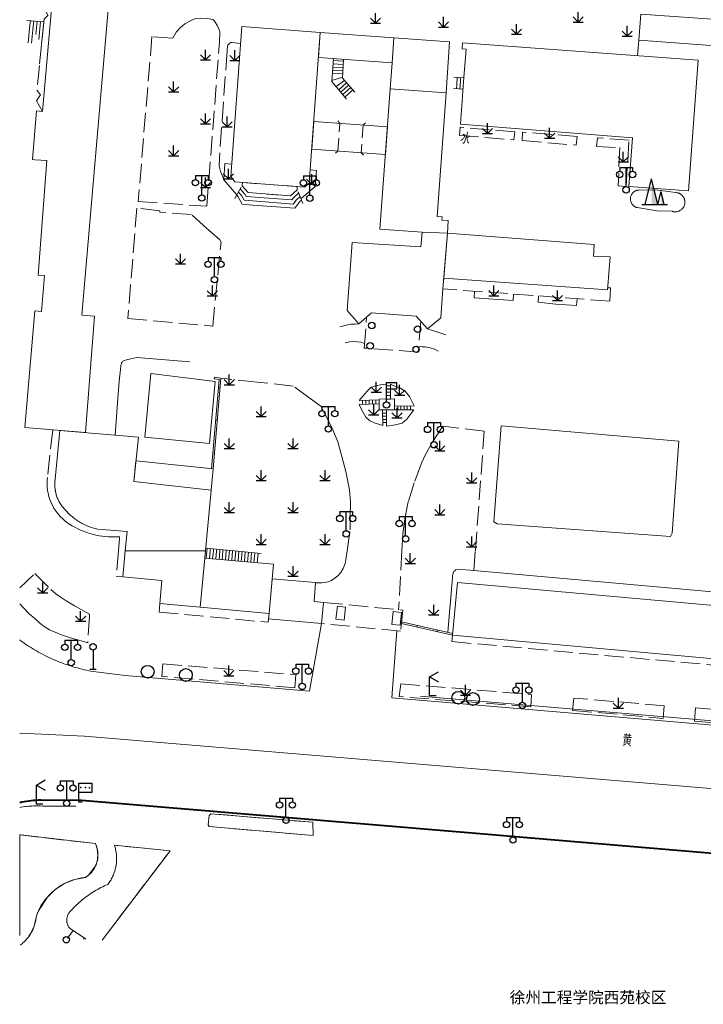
# Model space of a CAD drawing. Extents: x 39508475 to 39522402, y 3783947 to 3795549.
# Tile 93 of 256: x 39513750 to 39513857, y 3794179 to 3794333. Entities that reach past the tile are written whole.
import ezdxf
from ezdxf.enums import TextEntityAlignment as Align

# ---------------------------------------------------------------- set-up
doc = ezdxf.new("R2010")
doc.units = 0
doc.header["$PDSIZE"] = 0.2
doc.linetypes.add('X0', pattern=[4, 3, -1])
doc.linetypes.add('X5', pattern=[3, 2, -1])
doc.layers.get('0').update_dxf_attribs({"linetype": 'CONTINUOUS'})
for name, color, linetype in [('DLSS', 4, 'CONTINUOUS'), ('JCDL_DMX_F', 30, 'CONTINUOUS'), ('JCDL_JMDD', 1, 'CONTINUOUS'), ('JCDL_JMDD_F', 231, 'CONTINUOUS'), ('JCDL_JMDX_F', 231, 'CONTINUOUS'), ('JCDL_JT_ZJ', 100, 'CONTINUOUS'), ('JCDL_JTD_F', 100, 'CONTINUOUS'), ('JCDL_ZBM', 3, 'CONTINUOUS'), ('JMD', 6, 'CONTINUOUS'), ('ZBTZ', 3, 'CONTINUOUS')]:
    doc.layers.add(name, color=color, linetype=linetype)
for name, color, linetype, lineweight in [('JCDL_JMDX', 1, 'CONTINUOUS', 0), ('JCDL_ZBX', 3, 'CONTINUOUS', 0), ('JCDL_ZBX_F', 7, 'CONTINUOUS', 0), ('TEXT1_ZJ', 7, 'CONTINUOUS', 0), ('TEXTL_ZJ', 7, 'CONTINUOUS', 0)]:
    doc.layers.add(name, color=color, linetype=linetype, lineweight=lineweight)
doc.styles.add('HT', font='simhei.ttf')
doc.styles.add('HZ', font='rs', dxfattribs={"width": 0.8, "bigfont": 'hztxt'})
doc.linetypes.add('X35', pattern='A,2,[150,AAA.SHX,S=1,R=0,X=0,Y=1],2,[177,AAA.SHX,S=1,R=0,X=0,Y=0.8],1e-09', length=4)
doc.linetypes.add('X49', pattern='A,0,[5,symbolt.shx,S=1,R=0,X=0,Y=0],-10', length=10)
doc.linetypes.add('X7', pattern='A,6,-1.333,[149,symbolx.shx,S=0.25,R=0,X=0,Y=0],-1.333,[149,symbolx.shx,S=0.25,R=0,X=0,Y=0],-1.333', length=9.999)

# ---------------------------------------------------------------- blocks, each defined once
blk = doc.blocks.new('4241000')
at = {"color": 0, "linetype": 'Continuous'}
for p, q in [((0, 3), (0, 0)), ((-0.5, 0), (0.5, 0))]:
    blk.add_line(p, q, dxfattribs=at)
blk.add_circle((0, 3.5), 0.5, dxfattribs=at)
blk = doc.blocks.new('4563000')
at = {"color": 0}
for p, q in [((0, 0), (0, 3)), ((1, 0), (0, 0))]:
    blk.add_line(p, q, dxfattribs=at)
at = {"color": 0, "linetype": 'Continuous', "flags": 128}
for points in [[(0, 3), (1.39, 3.8)], [(0, 3), (1.39, 2.2)]]:
    blk.add_lwpolyline(points, dxfattribs=at)
blk = doc.blocks.new('5820000')
at = {"color": 0, "linetype": 'Continuous'}
blk.add_circle((0, 0), 1, dxfattribs=at)
blk = doc.blocks.new('9530003')
at = {"color": 0}
for p, q in [((0, 0), (0, 1.6)), ((-0.8, 0), (0.8, 0))]:
    blk.add_line(p, q, dxfattribs=at)
at = {"color": 0, "linetype": 'Continuous'}
for points in [[(0, 0), (-0.8, 0.8)], [(0, 0), (0.8, 0.8)]]:
    blk.add_lwpolyline(points, dxfattribs=at)
blk = doc.blocks.new('2382100')
at = {"color": 0, "linetype": 'Continuous'}
blk.add_circle((0, 0), 0.5, dxfattribs=at)
blk = doc.blocks.new('3521000')
at = {"color": 0}
for p, q in [((-1, 3.5), (1, 3.5)), ((0, 0.5), (0, 3.5))]:
    blk.add_line(p, q, dxfattribs=at)
at = {"color": 0, "linetype": 'Continuous', "flags": 128}
for points in [[(-1, 3.5), (-1, 2.9)], [(1, 3.5), (1, 2.9)]]:
    blk.add_lwpolyline(points, dxfattribs=at)
at = {"color": 0}
for centre in [(-1, 2.4), (1, 2.4), (0, 0)]:
    blk.add_circle(centre, 0.5, dxfattribs=at)
blk = doc.blocks.new('3812000')
at = {"color": 0, "linetype": 'Continuous'}
for p, q in [((0, 3), (2, 3)), ((0, 0), (0, 3)), ((2, 3), (2, 1.5)), ((2, 1.5), (0, 1.5)), ((0.5, 0), (0, 0))]:
    blk.add_line(p, q, dxfattribs=at)
for p in [(0.31, 2.28), (1.01, 2.28), (1.67, 2.27)]:
    blk.add_point(p, dxfattribs=at)
blk = doc.blocks.new('3540000')
at = {"color": 0}
for p, q in [((-1.5, 0), (-0.5, 4)), ((0.5, 0), (-0.5, 4)), ((0.5, 0), (1, 2)), ((1.5, 0), (1, 2)), ((-2, 0), (2, 0))]:
    blk.add_line(p, q, dxfattribs=at)
for points in [[(-0.5, 4), (0.5, 0), (-0.5, 0)], [(1, 2), (1.5, 0), (1, 0)]]:
    blk.add_solid(points, dxfattribs=at)
blk = doc.blocks.new('3614000')
at = {"color": 0}
for p, q in [((0, 3.5), (1.6, 3.5)), ((0, 0.5), (0, 3.5)), ((1.6, 2.5), (1.6, 3.5)), ((1.6, 2.5), (0, 2.5))]:
    blk.add_line(p, q, dxfattribs=at)
blk.add_circle((0, 0), 0.5, dxfattribs=at)

msp = doc.modelspace()

# ---------------------------------------------------------------- linework, layer by layer
at = {"layer": 'DLSS', "linetype": 'Continuous', "lineweight": 20}
for points in [[(39513750, 3794236.07796), (39513750.18117, 3794235.94378), (39513750.47813, 3794235.72995), (39513750.77793, 3794235.52012), (39513750.87201, 3794235.456), (39513751.08051, 3794235.31434), (39513751.38584, 3794235.11264), (39513751.69384, 3794234.91505), (39513752.00446, 3794234.72161), (39513752.31766, 3794234.53236), (39513752.63336, 3794234.34733), (39513752.95152, 3794234.16655), (39513753.27208, 3794233.99005), (39513753.59497, 3794233.81788), (39513753.92015, 3794233.65005), (39513754.24755, 3794233.4866), (39513754.57712, 3794233.32756), (39513754.90878, 3794233.17296), (39513755.2425, 3794233.02282), (39513755.5782, 3794232.87717), (39513755.91582, 3794232.73604), (39513756.2553, 3794232.59945), (39513756.59659, 3794232.46743), (39513756.93962, 3794232.34001), (39513757.28433, 3794232.21719), (39513757.63065, 3794232.09902), (39513757.97853, 3794231.9855), (39513758.32791, 3794231.87666), (39513758.67871, 3794231.77252), (39513759.03087, 3794231.6731), (39513759.38434, 3794231.57841), (39513759.73905, 3794231.48847), (39513760.09493, 3794231.4033), (39513760.45193, 3794231.32291), (39513760.80997, 3794231.24732), (39513761.16899, 3794231.17654), (39513761.529, 3794231.11099), (39513766.50001, 3794230.482), (39513795.411, 3794228.024), (39513797.26799, 3794238.639)], [(39513809.06384, 3794237.49234), (39513808.273, 3794226.99699), (39513878.25901, 3794221.05499), (39513894.918, 3794219.71099), (39513944.32399, 3794215.57099), (39513949.16899, 3794225.479)]]:
    msp.add_lwpolyline(points, dxfattribs=at)
at = {"layer": 'DLSS', "linetype": 'X7', "lineweight": 0}
msp.add_lwpolyline([(39513750, 3794221.44962), (39513760.16672, 3794220.99689), (39514000, 3794200.95332)], dxfattribs=at)
at = {"layer": 'DLSS', "linetype": 'Continuous', "lineweight": 40}
msp.add_lwpolyline([(39513885.118, 3794191.414), (39513883.256, 3794200.52), (39513818.995, 3794205.951), (39513759.707, 3794210.95), (39513753.299, 3794210.997), (39513752.9252, 3794210.972), (39513752.5519, 3794210.9413), (39513752.179, 3794210.9053), (39513751.8066, 3794210.8641), (39513751.4349, 3794210.8177), (39513751.0639, 3794210.7661), (39513750.6936, 3794210.7093), (39513750.3241, 3794210.6472), (39513750, 3794210.5881)], dxfattribs=at)
at = {"layer": 'DLSS', "linetype": 'X0', "lineweight": 0}
msp.add_lwpolyline([(39513760.00375, 3794189.22842), (39513760.12799, 3794189.39699), (39513758.36352, 3794190.57649), (39513757.47894, 3794189.37563)], dxfattribs=at)
at = {"layer": 'JCDL_DMX_F', "color": 3, "linetype": 'X35', "lineweight": 0}
for points in [[(39513803.125, 3794285.52399), (39513802.53152, 3794285.48772), (39513801.85308, 3794285.46808), (39513801.1648, 3794285.3502), (39513800.16188, 3794285.0948)], [(39513816.73108, 3794283.81838), (39513813.88901, 3794284.742)], [(39513800.96156, 3794282.57576), (39513801.70883, 3794282.73293), (39513802.22996, 3794282.79187), (39513802.90841, 3794282.75258), (39513803.42953, 3794282.69364), (39513804.0256, 3794282.47634)], [(39513812.50778, 3794281.97961), (39513813.05049, 3794281.96877), (39513813.50653, 3794281.92538), (39513814.26658, 3794281.78436), (39513814.97235, 3794281.55657), (39513815.55867, 3794281.28538)], [(39513776.64601, 3794279.59699), (39513768.335, 3794280.25699), (39513767.39147, 3794280.05588), (39513766.74425, 3794279.90177), (39513766.35714, 3794279.78412), (39513766.177, 3794279.69), (39513766.08267, 3794279.61), (39513766.01784, 3794279.5454), (39513765.97885, 3794279.49143), (39513765.96038, 3794279.44261), (39513765.94654, 3794279.38635), (39513765.92491, 3794279.30447), (39513765.89284, 3794279.1872), (39513765.84834, 3794279.02708), (39513765.76829, 3794278.4034), (39513765.60268, 3794276.54511), (39513765.32902, 3794273.17732), (39513764.93187, 3794268.12351)], [(39513868.477, 3794242.712), (39513821.13201, 3794246.916), (39513818.583, 3794247.165), (39513818.32794, 3794247.02015), (39513818.14201, 3794246.89231), (39513818.01352, 3794246.77092), (39513817.927, 3794246.645), (39513817.86307, 3794246.51026), (39513817.8194, 3794246.35574), (39513817.79356, 3794246.16537), (39513817.78197, 3794245.92544), (39513817.77275, 3794245.66136), (39513817.75579, 3794245.3803), (39513817.72888, 3794245.05461), (39513817.69044, 3794244.65954), (39513817.62851, 3794243.9915), (39513817.51334, 3794242.64064), (39513817.32982, 3794240.42472), (39513817.06728, 3794237.2179)]]:
    msp.add_lwpolyline(points, dxfattribs=at)
at = {"layer": 'JCDL_JMDX', "color": 6, "linetype": 'X0', "lineweight": 0}
for points in [[(39513755.163, 3794336.679), (39513753.875, 3794334.89), (39513754.385, 3794333.82499), (39513753.84401, 3794333.213), (39513753.09559, 3794326.00539), (39513752.6932, 3794322.13012), (39513753.251, 3794321.411), (39513752.61601, 3794320.452), (39513753.596, 3794318.785)], [(39513842.08222, 3794291.19289), (39513842.516, 3794291.159), (39513842.406, 3794289.101), (39513816.279, 3794291.019), (39513816.4157, 3794292.70303)], [(39513755.1944, 3794268.94197), (39513754.33241, 3794261.50515), (39513754.28805, 3794261.00733), (39513754.28315, 3794260.44782), (39513754.30847, 3794260.00826), (39513754.37524, 3794259.45563), (39513754.44771, 3794259.06346), (39513754.57953, 3794258.53538), (39513754.73255, 3794258.05949), (39513754.93597, 3794257.54755), (39513755.12907, 3794257.14225), (39513755.37098, 3794256.70478), (39513755.72422, 3794256.1637), (39513755.93679, 3794255.88113), (39513756.35486, 3794255.39221), (39513756.63405, 3794255.10742), (39513756.97234, 3794254.79926), (39513757.39287, 3794254.46159), (39513757.71863, 3794254.23152), (39513758.19727, 3794253.93771), (39513758.63474, 3794253.69569), (39513759.22512, 3794253.40164), (39513759.53568, 3794253.26237), (39513759.99785, 3794253.0717), (39513760.39873, 3794252.92209), (39513760.94225, 3794252.74371), (39513761.42312, 3794252.60687), (39513761.94021, 3794252.48157), (39513762.42894, 3794252.38394), (39513762.89205, 3794252.30726), (39513763.36001, 3794252.24761), (39513763.88617, 3794252.20131), (39513764.38554, 3794252.17674), (39513765.6391, 3794252.19389), (39513765.61941, 3794251.95471), (39513765.45854, 3794250)], [(39513765.45854, 3794250), (39513765.13001, 3794246.008), (39513766.159, 3794245.91501)], [(39513771.93401, 3794241.77501), (39513771.84401, 3794240.434), (39513788.922, 3794238.823), (39513789.06799, 3794240.18601)], [(39513797.58801, 3794241.931), (39513809.98246, 3794240.72614)], [(39513809.98246, 3794240.72614), (39513809.66245, 3794237.43415)], [(39513809.66245, 3794237.43415), (39513797.26799, 3794238.639)], [(39513817.792, 3794236.794), (39513817.7017, 3794235.79809), (39513877.71454, 3794230.40801), (39513877.804, 3794231.404)]]:
    msp.add_lwpolyline(points, dxfattribs=at)
at = {"layer": 'JCDL_JMDX', "color": 6, "linetype": 'Continuous', "lineweight": 0}
for points in [[(39513751.14, 3794333.047), (39513753.80255, 3794332.81384)], [(39513751.60032, 3794332.30506), (39513751.32512, 3794329.52266)], [(39513751.67251, 3794333.00037), (39513751.60032, 3794332.30506)], [(39513752.20502, 3794332.95373), (39513752.06063, 3794331.56313)], [(39513752.73753, 3794332.9071), (39513752.52094, 3794330.8212)], [(39513753.27004, 3794332.86047), (39513752.98126, 3794330.07926)], [(39513753.80255, 3794332.81384), (39513753.44157, 3794329.33733)], [(39513752.06063, 3794331.56313), (39513751.85423, 3794329.47633)], [(39513798.89798, 3794323.47703), (39513799.14253, 3794327.07669)], [(39513800.65762, 3794326.16436), (39513799.08604, 3794326.24511)], [(39513800.68328, 3794326.6637), (39513799.11993, 3794326.74402)], [(39513800.546, 3794323.99177), (39513800.69859, 3794326.96173)], [(39513800.58066, 3794324.66634), (39513798.98435, 3794324.74835)], [(39513800.60631, 3794325.16568), (39513799.01825, 3794325.24727)], [(39513800.63197, 3794325.66502), (39513799.05214, 3794325.74619)], [(39513798.89798, 3794323.47703), (39513801.205, 3794320.734)], [(39513800.555, 3794324.16699), (39513798.91, 3794323.654)], [(39513800.84601, 3794323.65901), (39513799.57, 3794322.678)], [(39513801.18081, 3794323.28765), (39513799.97306, 3794322.19877)], [(39513801.51562, 3794322.91629), (39513800.29508, 3794321.81589)], [(39513800.546, 3794323.99177), (39513802.50401, 3794321.82)], [(39513818.00999, 3794324.16899), (39513819.57717, 3794324.05553)], [(39513818.47173, 3794322.94051), (39513818.42827, 3794322.34028)], [(39513818.53239, 3794324.13117), (39513818.47173, 3794322.94051)], [(39513819.02445, 3794323.49802), (39513818.93753, 3794322.29755)], [(39513819.05478, 3794324.09335), (39513819.02445, 3794323.49802)], [(39513801.85042, 3794322.54494), (39513800.61711, 3794321.43301)], [(39513802.18523, 3794322.17358), (39513800.93913, 3794321.05013)], [(39513817.919, 3794322.383), (39513819.4468, 3794322.25483)], [(39513784.2645, 3794306.17349), (39513784.7465, 3794305.6385)], [(39513784.54375, 3794306.66925), (39513785.26675, 3794305.86675)], [(39513784.823, 3794307.165), (39513785.787, 3794306.095), (39513792.391, 3794305.58399), (39513793.45901, 3794306.54)], [(39513785.26675, 3794305.86675), (39513785.474, 3794305.488)], [(39513792.88125, 3794305.28199), (39513793.68225, 3794305.999)], [(39513783.98525, 3794305.67775), (39513784.22625, 3794305.41025)], [(39513784.22625, 3794305.41025), (39513784.848, 3794304.274)], [(39513784.7465, 3794305.6385), (39513785.161, 3794304.881)], [(39513785.161, 3794304.881), (39513788.463, 3794304.6255)], [(39513785.474, 3794305.488), (39513790.427, 3794305.10475)], [(39513788.463, 3794304.6255), (39513792.8435, 3794304.285)], [(39513790.427, 3794305.10475), (39513792.61725, 3794304.9345)], [(39513792.61725, 3794304.9345), (39513792.88125, 3794305.28199)], [(39513792.8435, 3794304.285), (39513793.3715, 3794304.98)], [(39513793.06975, 3794303.6355), (39513793.86175, 3794304.678)], [(39513793.3715, 3794304.98), (39513793.9055, 3794305.458)], [(39513793.86175, 3794304.678), (39513794.12875, 3794304.917)], [(39513784.848, 3794304.274), (39513786.499, 3794304.14625)], [(39513786.499, 3794304.14625), (39513793.06975, 3794303.6355)], [(39513780.30899, 3794262.83101), (39513781.525, 3794277.05499), (39513780.494, 3794277.194)], [(39513807.43892, 3794275.84495), (39513808.05352, 3794275.85163)], [(39513807.44436, 3794275.34498), (39513808.05896, 3794275.35166)], [(39513803.6941, 3794272.94625), (39513803.70308, 3794273.57724)], [(39513804.21519, 3794272.95649), (39513804.22418, 3794273.58749)], [(39513804.74697, 3794272.96695), (39513804.73457, 3794273.59752)], [(39513805.2645, 3794272.97712), (39513805.2521, 3794273.6077)], [(39513805.78202, 3794272.98729), (39513805.76962, 3794273.61787)], [(39513807.4498, 3794274.84501), (39513808.0644, 3794274.85169)], [(39513807.45524, 3794274.34503), (39513808.06984, 3794274.35172)], [(39513809.20542, 3794272.0902), (39513809.19905, 3794272.67515)], [(39513809.70713, 3794272.08996), (39513809.70071, 3794272.6806)], [(39513810.20717, 3794272.08972), (39513810.20068, 3794272.68604)], [(39513810.7072, 3794272.08949), (39513810.70065, 3794272.69148)], [(39513811.20723, 3794272.08925), (39513811.20062, 3794272.69692)], [(39513807.43475, 3794271.58498), (39513806.82761, 3794271.57838)], [(39513807.44019, 3794271.08501), (39513806.83305, 3794271.07841)], [(39513807.44563, 3794270.58504), (39513806.83849, 3794270.57844)], [(39513807.45107, 3794270.08507), (39513806.84393, 3794270.07846)], [(39513783.65022, 3794250), (39513779.12187, 3794250.42324)], [(39513779.32483, 3794250), (39513779.35971, 3794250.40101)], [(39513779.22483, 3794248.85035), (39513779.32483, 3794250)], [(39513779.72294, 3794248.80702), (39513779.82671, 3794250)], [(39513779.82671, 3794250), (39513779.85755, 3794250.35448)], [(39513780.22106, 3794248.76369), (39513780.3286, 3794250)], [(39513780.3286, 3794250), (39513780.35539, 3794250.30795)], [(39513780.71918, 3794248.72036), (39513780.83049, 3794250)], [(39513780.83049, 3794250), (39513780.85323, 3794250.26142)], [(39513781.2173, 3794248.67704), (39513781.33238, 3794250)], [(39513781.33238, 3794250), (39513781.35107, 3794250.21489)], [(39513781.71542, 3794248.63371), (39513781.83427, 3794250)], [(39513781.83427, 3794250), (39513781.84891, 3794250.16836)], [(39513782.21354, 3794248.59038), (39513782.33615, 3794250)], [(39513782.33615, 3794250), (39513782.34675, 3794250.12183)], [(39513782.71166, 3794248.54705), (39513782.83804, 3794250)], [(39513782.83804, 3794250), (39513782.84459, 3794250.0753)], [(39513783.20978, 3794248.50372), (39513783.33993, 3794250)], [(39513783.33993, 3794250), (39513783.34243, 3794250.02877)], [(39513787.823, 3794249.60999), (39513783.65023, 3794250)], [(39513783.7079, 3794248.4604), (39513783.84027, 3794249.98224)], [(39513784.20602, 3794248.41707), (39513784.33811, 3794249.93571)], [(39513784.70414, 3794248.37374), (39513784.83595, 3794249.88918)], [(39513785.20226, 3794248.33041), (39513785.33379, 3794249.84265)], [(39513785.70037, 3794248.28708), (39513785.83164, 3794249.79612)], [(39513786.19849, 3794248.24376), (39513786.32948, 3794249.74959)], [(39513786.69661, 3794248.20043), (39513786.82732, 3794249.70306)], [(39513787.19473, 3794248.1571), (39513787.32516, 3794249.65652)], [(39513799.74829, 3794241.33695), (39513801.03065, 3794241.19875), (39513800.81317, 3794239.18066), (39513799.53081, 3794239.31885), (39513799.74829, 3794241.33695)], [(39513808.51521, 3794240.5205), (39513809.79757, 3794240.38231), (39513809.58009, 3794238.36421), (39513808.29773, 3794238.5024), (39513808.51521, 3794240.5205)], [(39513809.79098, 3794238.64124), (39513817.792, 3794236.794)]]:
    msp.add_lwpolyline(points, dxfattribs=at)
at = {"layer": 'JCDL_JMDX', "color": 6, "linetype": 'X5', "lineweight": 0}
for points in [[(39513799.45856, 3794312.26502), (39513799.83648, 3794312.5924), (39513800.1467, 3794316.92143), (39513799.81932, 3794317.29935)], [(39513804.18323, 3794316.98665), (39513803.80531, 3794316.65927), (39513803.49509, 3794312.33024), (39513803.82247, 3794311.95232)], [(39513784.88759, 3794307.66644), (39513784.823, 3794307.165), (39513785.787, 3794306.095), (39513792.391, 3794305.58399), (39513793.45901, 3794306.54), (39513793.45864, 3794307.03708), (39513784.88759, 3794307.66644)], [(39513783.706, 3794305.18199), (39513784.823, 3794307.165)], [(39513794.35199, 3794304.376), (39513793.45901, 3794306.54)]]:
    msp.add_lwpolyline(points, dxfattribs=at)
at = {"layer": 'JCDL_JMDX_F', "color": 18, "linetype": 'Continuous', "lineweight": 0, "true_color": 0x400000}
msp.add_lwpolyline([(39513849.585, 3794306.49799), (39513852.778, 3794306.099), (39513852.8635, 3794306.09055), (39513852.94833, 3794306.07686), (39513853.03224, 3794306.05839), (39513853.11498, 3794306.0352), (39513853.19627, 3794306.00736), (39513853.27586, 3794305.97495), (39513853.35347, 3794305.93809), (39513853.42888, 3794305.89689), (39513853.50183, 3794305.85148), (39513853.57209, 3794305.80202), (39513853.63943, 3794305.74865), (39513853.70365, 3794305.69155), (39513853.76452, 3794305.63091), (39513853.82186, 3794305.56692), (39513853.87549, 3794305.49977), (39513853.92522, 3794305.4297), (39513853.97091, 3794305.35693), (39513854.01239, 3794305.28168), (39513854.04955, 3794305.2042), (39513854.08226, 3794305.12474), (39513854.11041, 3794305.04356), (39513854.13392, 3794304.96091), (39513854.15271, 3794304.87706), (39513854.16672, 3794304.79229), (39513854.1759, 3794304.70685), (39513854.18023, 3794304.62103), (39513854.17969, 3794304.53511), (39513854.17428, 3794304.44935), (39513854.16944, 3794304.40737), (39513854.16402, 3794304.36404), (39513854.14895, 3794304.27945), (39513854.1291, 3794304.19584), (39513854.10455, 3794304.1135), (39513854.07538, 3794304.03268), (39513854.04167, 3794303.95364), (39513854.00354, 3794303.87663), (39513853.96111, 3794303.80191), (39513853.91451, 3794303.72972), (39513853.8639, 3794303.66028), (39513853.80943, 3794303.59382), (39513853.75129, 3794303.53055), (39513853.68965, 3794303.47068), (39513853.62473, 3794303.4144), (39513853.55671, 3794303.36188), (39513853.48583, 3794303.31331), (39513853.41232, 3794303.26882), (39513853.3364, 3794303.22858), (39513853.25832, 3794303.1927), (39513853.17834, 3794303.1613), (39513853.0967, 3794303.13448), (39513853.01368, 3794303.11233), (39513852.92954, 3794303.09492), (39513852.84454, 3794303.08231), (39513852.75896, 3794303.07453), (39513852.67309, 3794303.07161), (39513852.58718, 3794303.07356), (39513852.50153, 3794303.08038), (39513852.41639, 3794303.09204), (39513852.33206, 3794303.1085), (39513852.24879, 3794303.12971), (39513852.16699, 3794303.15599), (39513849.837, 3794303.209), (39513846.686, 3794303.749), (39513846.60742, 3794303.77203), (39513846.53045, 3794303.80001), (39513846.45526, 3794303.83247), (39513846.3821, 3794303.86928), (39513846.31123, 3794303.91032), (39513846.24289, 3794303.95546), (39513846.17732, 3794304.00453), (39513846.11475, 3794304.05736), (39513846.05538, 3794304.11378), (39513845.99943, 3794304.17358), (39513845.94709, 3794304.23657), (39513845.89854, 3794304.30252), (39513845.85394, 3794304.37121), (39513845.81345, 3794304.4424), (39513845.77721, 3794304.51584), (39513845.74535, 3794304.59129), (39513845.71797, 3794304.66847), (39513845.69517, 3794304.74713), (39513845.67703, 3794304.82699), (39513845.66361, 3794304.90778), (39513845.65495, 3794304.98922), (39513845.65109, 3794305.07103), (39513845.65205, 3794305.15292), (39513845.65299, 3794305.165), (39513845.6578, 3794305.23461), (39513845.66835, 3794305.31583), (39513845.68364, 3794305.39628), (39513845.70364, 3794305.4757), (39513845.72826, 3794305.55381), (39513845.75742, 3794305.63034), (39513845.79103, 3794305.70502), (39513845.82897, 3794305.7776), (39513845.8711, 3794305.84783), (39513845.91728, 3794305.91547), (39513845.96735, 3794305.98027), (39513846.02115, 3794306.04203), (39513846.07847, 3794306.10052), (39513846.13913, 3794306.15554), (39513846.20292, 3794306.2069), (39513846.26961, 3794306.25443), (39513846.33898, 3794306.29797), (39513846.41078, 3794306.33735), (39513846.48477, 3794306.37246), (39513846.5607, 3794306.40315), (39513846.6383, 3794306.42934), (39513846.7173, 3794306.45092), (39513846.79743, 3794306.46783), (39513846.87842, 3794306.48001), (39513846.96001, 3794306.48701), (39513849.585, 3794306.49799)], dxfattribs=at)
at = {"layer": 'JCDL_JMDX_F', "linetype": 'X0', "lineweight": 0}
msp.add_lwpolyline([(39513812.80519, 3794285.96014), (39513812.44401, 3794281.12599), (39513803.972, 3794281.759), (39513804.33207, 3794286.57812)], dxfattribs=at)
at = {"layer": 'JCDL_JMDX_F', "linetype": 'Continuous', "lineweight": 0}
for points in [[(39513780.0599, 3794262.8523), (39513781.25563, 3794276.83905), (39513780.46059, 3794276.94625), (39513780.494, 3794277.194)], [(39513781.40067, 3794275.60063), (39513781.15158, 3794275.62193)], [(39513807.436, 3794276.114), (39513807.46152, 3794273.76761)], [(39513808.051, 3794276.084), (39513808.07613, 3794273.7743)], [(39513803.18199, 3794273.567), (39513806.28715, 3794273.62805)], [(39513808.68531, 3794273.78093), (39513806.28466, 3794273.7548)], [(39513806.28466, 3794273.7548), (39513806.31789, 3794272.06449)], [(39513806.29955, 3794272.99747), (39513806.28715, 3794273.62805)], [(39513807.46152, 3794273.76761), (39513808.07613, 3794273.7743)], [(39513808.7037, 3794272.09044), (39513808.68531, 3794273.78093)], [(39513803.17301, 3794272.936), (39513806.29955, 3794272.99747)], [(39513806.31789, 3794272.06449), (39513808.7037, 3794272.09044)], [(39513807.4294, 3794272.07658), (39513806.82226, 3794272.06997)], [(39513806.849, 3794269.61199), (39513806.82226, 3794272.06997)], [(39513807.45699, 3794269.54), (39513807.4294, 3794272.07658)], [(39513811.759, 3794272.703), (39513808.6974, 3794272.66969)], [(39513808.7037, 3794272.09044), (39513808.6974, 3794272.66969)], [(39513811.714, 3794272.08901), (39513808.7037, 3794272.09044)], [(39513780.96131, 3794270.46128), (39513780.71221, 3794270.48257)], [(39513780.52194, 3794265.32192), (39513780.27285, 3794265.34322)], [(39513809.81415, 3794238.89246), (39513817.81479, 3794237.04532)], [(39513812.22691, 3794238.07884), (39513812.28315, 3794238.32244)], [(39513815.35608, 3794237.3564), (39513815.41232, 3794237.59999)]]:
    msp.add_lwpolyline(points, dxfattribs=at)
at = {"layer": 'JCDL_JMDX_F', "color": 17, "linetype": 'Continuous', "lineweight": 0, "true_color": 0x804040}
msp.add_lwpolyline([(39513851.91488, 3794252.24171), (39513824.78958, 3794254.25617), (39513824.26454, 3794254.55047), (39513825.381, 3794269.58399), (39513853.249, 3794267.15813), (39513852.18253, 3794252.79767), (39513851.91488, 3794252.24171)], dxfattribs=at)
at = {"layer": 'JCDL_ZBM', "linetype": 'Continuous', "lineweight": 0}
for points in [[(39513779.673, 3794206.85901), (39513779.52, 3794207.13401), (39513779.695, 3794208.60501), (39513779.93001, 3794208.86599), (39513795.924, 3794207.51501), (39513795.948, 3794205.454), (39513779.673, 3794206.85901)], [(39513750, 3794189.81169), (39513750, 3794205.54288), (39513750.17101, 3794205.56684), (39513761.852, 3794204.17701), (39513761.91283, 3794204.04694), (39513761.96866, 3794203.91466), (39513762.01982, 3794203.78049), (39513762.06623, 3794203.64462), (39513762.10785, 3794203.50719), (39513762.14461, 3794203.36839), (39513762.17648, 3794203.22838), (39513762.20342, 3794203.08735), (39513762.22538, 3794202.94545), (39513762.24235, 3794202.80287), (39513762.25431, 3794202.65978), (39513762.26123, 3794202.51636), (39513762.26311, 3794202.37278), (39513762.25995, 3794202.22923), (39513762.25175, 3794202.08588), (39513762.23852, 3794201.9429), (39513762.22028, 3794201.80048), (39513762.19706, 3794201.65878), (39513762.16843, 3794201.51699), (39513762.13575, 3794201.37827), (39513762.09775, 3794201.2398), (39513762.05492, 3794201.10276), (39513762.00729, 3794200.9673), (39513761.95494, 3794200.83359), (39513761.89793, 3794200.70181), (39513761.83633, 3794200.57211), (39513761.77021, 3794200.44465), (39513761.69965, 3794200.31959), (39513761.62475, 3794200.19709), (39513761.5456, 3794200.07729), (39513761.46228, 3794199.96035), (39513761.37491, 3794199.8464), (39513761.2836, 3794199.73559), (39513761.18845, 3794199.62805), (39513761.08958, 3794199.52393), (39513760.98712, 3794199.42333), (39513760.88119, 3794199.3264), (39513760.77192, 3794199.23324), (39513760.65945, 3794199.14398), (39513760.54392, 3794199.05873), (39513760.42546, 3794198.97758), (39513760.30401, 3794198.901), (39513760.09006, 3794198.87759), (39513759.87679, 3794198.84871), (39513759.66425, 3794198.8148), (39513759.45258, 3794198.77588), (39513759.24188, 3794198.73197), (39513759.03228, 3794198.68309), (39513758.82389, 3794198.62928), (39513758.61683, 3794198.57056), (39513758.41122, 3794198.50697), (39513758.20716, 3794198.43854), (39513758.00478, 3794198.3653), (39513757.80418, 3794198.28731), (39513757.60549, 3794198.2046), (39513757.4088, 3794198.11722), (39513757.21423, 3794198.02522), (39513757.02189, 3794197.92865), (39513756.83188, 3794197.82756), (39513756.64432, 3794197.72201), (39513756.45929, 3794197.61207), (39513756.27692, 3794197.49778), (39513756.0973, 3794197.37922), (39513756.08299, 3794197.36899), (39513755.92053, 3794197.25644), (39513755.74671, 3794197.12953), (39513755.57593, 3794196.99854), (39513755.4083, 3794196.86356), (39513755.2439, 3794196.72465), (39513755.08283, 3794196.58191), (39513754.92518, 3794196.43539), (39513754.77103, 3794196.2852), (39513754.62047, 3794196.1314), (39513754.47358, 3794195.97409), (39513754.33045, 3794195.81335), (39513754.19116, 3794195.64928), (39513754.05579, 3794195.48197), (39513753.9244, 3794195.3115), (39513753.79707, 3794195.13798), (39513753.67388, 3794194.9615), (39513753.5549, 3794194.78216), (39513753.44018, 3794194.60006), (39513753.3298, 3794194.41529), (39513753.22381, 3794194.22798), (39513753.12227, 3794194.03821), (39513753.02525, 3794193.8461), (39513752.93279, 3794193.65174), (39513752.84495, 3794193.45526), (39513752.76177, 3794193.25676), (39513752.6833, 3794193.05635), (39513752.60999, 3794192.854), (39513752.59397, 3794192.67582), (39513752.5725, 3794192.49821), (39513752.54601, 3794192.32128), (39513752.51453, 3794192.14516), (39513752.47808, 3794191.97001), (39513752.43669, 3794191.79596), (39513752.39039, 3794191.62315), (39513752.33923, 3794191.45172), (39513752.28324, 3794191.2818), (39513752.22246, 3794191.11353), (39513752.15695, 3794190.94705), (39513752.08676, 3794190.78249), (39513752.01194, 3794190.61998), (39513751.93256, 3794190.45966), (39513751.84868, 3794190.30163), (39513751.76036, 3794190.14605), (39513751.66767, 3794189.99303), (39513751.5707, 3794189.84268), (39513751.46951, 3794189.69515), (39513751.36419, 3794189.55053), (39513751.25482, 3794189.40894), (39513751.14149, 3794189.27051), (39513751.02429, 3794189.13534), (39513750.90332, 3794189.00354), (39513750.77866, 3794188.87521), (39513750.65043, 3794188.75046), (39513750.51872, 3794188.62938), (39513750.38364, 3794188.51208), (39513750.24529, 3794188.39864), (39513750.1038, 3794188.28916)], [(39513763.91211, 3794197.93257), (39513764.01595, 3794198.07927), (39513764.11577, 3794198.22873), (39513764.21149, 3794198.38085), (39513764.30304, 3794198.53552), (39513764.39036, 3794198.69261), (39513764.47337, 3794198.85202), (39513764.55203, 3794199.01361), (39513764.62626, 3794199.17729), (39513764.69601, 3794199.34293), (39513764.76124, 3794199.51041), (39513764.8219, 3794199.67959), (39513764.87794, 3794199.85036), (39513764.92932, 3794200.02258), (39513764.976, 3794200.19615), (39513765.01795, 3794200.37092), (39513765.05513, 3794200.54676), (39513765.08753, 3794200.72354), (39513765.1151, 3794200.90114), (39513765.13785, 3794201.07942), (39513765.15573, 3794201.25826), (39513765.16876, 3794201.43752), (39513765.17691, 3794201.61706), (39513765.18018, 3794201.79677), (39513765.17856, 3794201.97649), (39513765.17206, 3794202.15608), (39513765.16069, 3794202.33545), (39513765.14444, 3794202.51446), (39513765.12334, 3794202.69294), (39513765.0974, 3794202.87079), (39513765.06664, 3794203.04785), (39513765.03107, 3794203.22403), (39513764.99072, 3794203.39918), (39513764.94565, 3794203.57316), (39513764.89586, 3794203.74585), (39513764.841, 3794203.91701), (39513773.544, 3794203.04801), (39513762.90513, 3794189.05925)], [(39513760.37606, 3794189.20671), (39513760.12799, 3794189.39699), (39513758.36352, 3794190.57649), (39513757.899, 3794190.88701), (39513757.83258, 3794190.96124), (39513757.77035, 3794191.03905), (39513757.71218, 3794191.11992), (39513757.65821, 3794191.20366), (39513757.60859, 3794191.29006), (39513757.56342, 3794191.37885), (39513757.52287, 3794191.46984), (39513757.48699, 3794191.56278), (39513757.45591, 3794191.65743), (39513757.42968, 3794191.75355), (39513757.40841, 3794191.85089), (39513757.39211, 3794191.94917), (39513757.38801, 3794191.98399), (39513757.38087, 3794192.04816), (39513757.37467, 3794192.14758), (39513757.37357, 3794192.24721), (39513757.37754, 3794192.34676), (39513757.38659, 3794192.44598), (39513757.40069, 3794192.54459), (39513757.41979, 3794192.64237), (39513757.44387, 3794192.73904), (39513757.47283, 3794192.83436), (39513757.50663, 3794192.92808), (39513757.54517, 3794193.01996), (39513757.58834, 3794193.10974), (39513757.63603, 3794193.19721), (39513757.68812, 3794193.28212), (39513757.74449, 3794193.36428), (39513757.80496, 3794193.44346), (39513757.8694, 3794193.51943), (39513757.93762, 3794193.59204), (39513758.00946, 3794193.66105), (39513758.08499, 3794193.72599), (39513758.28377, 3794193.94356), (39513758.48684, 3794194.15711), (39513758.6938, 3794194.3669), (39513758.90455, 3794194.57285), (39513759.11908, 3794194.77491), (39513759.329, 3794194.965), (39513759.55908, 3794195.16702), (39513759.78439, 3794195.35694), (39513760.01317, 3794195.5427), (39513760.24532, 3794195.72422), (39513760.48077, 3794195.90144), (39513760.71942, 3794196.07433), (39513760.96121, 3794196.24279), (39513761.20606, 3794196.40677), (39513761.45388, 3794196.56623), (39513761.70458, 3794196.72113), (39513761.95808, 3794196.87137), (39513762.21431, 3794197.01695), (39513762.47317, 3794197.15779), (39513762.73457, 3794197.29384), (39513762.99843, 3794197.42509), (39513763.26465, 3794197.55146), (39513763.53315, 3794197.67291), (39513763.804, 3794197.789), (39513763.91211, 3794197.93257)]]:
    msp.add_lwpolyline(points, dxfattribs=at)
at = {"layer": 'JCDL_ZBX', "color": 114, "linetype": 'Continuous', "lineweight": 0, "true_color": 0x009944}
for points in [[(39513784.00799, 3794305.71811), (39513781.95109, 3794308.06095), (39513782.10674, 3794310.65812), (39513783.21469, 3794310.55098)], [(39513794.0539, 3794305.09837), (39513796.28154, 3794307.0304), (39513796.48974, 3794309.56919), (39513795.49165, 3794309.65305)], [(39513821.22086, 3794290.65621), (39513821.1605, 3794289.63649), (39513827.30965, 3794289.17818), (39513827.36272, 3794290.20533)], [(39513831.23874, 3794289.92079), (39513831.20846, 3794288.91761), (39513833.94594, 3794288.64852), (39513837.21964, 3794288.41514), (39513837.31202, 3794289.47495)]]:
    msp.add_lwpolyline(points, dxfattribs=at)
at = {"layer": 'JCDL_ZBX', "color": 114, "linetype": 'X49', "lineweight": 0, "true_color": 0x009944}
for points in [[(39513812.7084, 3794227.2768), (39513875.19438, 3794222.01377)], [(39513758.77171, 3794210.01825), (39513753.55289, 3794210.06244), (39513753.27653, 3794210.07573), (39513752.99995, 3794210.08373), (39513752.72328, 3794210.08682), (39513752.4466, 3794210.085), (39513752.16999, 3794210.07829), (39513751.89354, 3794210.06668), (39513751.61734, 3794210.05018), (39513751.34149, 3794210.02878), (39513751.06604, 3794210.0025), (39513750.79111, 3794209.97135), (39513750.51678, 3794209.93534), (39513750.24312, 3794209.89446), (39513750, 3794209.85374)]]:
    msp.add_lwpolyline(points, dxfattribs=at)
at = {"layer": 'JCDL_ZBX_F', "color": 114, "linetype": 'X0', "lineweight": 0, "true_color": 0x009944}
for points in [[(39513768.55993, 3794304.69281), (39513779.30248, 3794303.94149), (39513781.28972, 3794329.61043), (39513781.35264, 3794331.29352), (39513780.97161, 3794332.18859), (39513780.49693, 3794332.93415), (39513780.22918, 3794333.19135), (39513779.34354, 3794333.33539), (39513778.28283, 3794333.40741), (39513777.51047, 3794333.3251), (39513776.86169, 3794333.04732), (39513775.85247, 3794332.48147), (39513775.1419, 3794331.87447), (39513774.52916, 3794331.20574), (39513773.96276, 3794330.25923), (39513770.71885, 3794330.50614), (39513768.55993, 3794304.69281)], [(39513784.59746, 3794329.4494), (39513783.23282, 3794329.57061), (39513783.05057, 3794329.56763), (39513782.90913, 3794329.48967), (39513782.68965, 3794329.28989), (39513782.60185, 3794329.18756), (39513782.56771, 3794329.056), (39513782.4848, 3794328.26176), (39513781.27015, 3794311.40982), (39513781.24347, 3794310.23687), (39513781.47079, 3794309.36719), (39513781.80433, 3794308.55412), (39513781.95109, 3794308.06095)], [(39513846.76172, 3794327.52691), (39513846.95, 3794329.92799)], [(39513827.41062, 3794314.33385), (39513827.52367, 3794315.58743), (39513818.96667, 3794316.30775), (39513818.88702, 3794315.0505), (39513827.41062, 3794314.33385)], [(39513837.15762, 3794313.51147), (39513837.30347, 3794314.8901), (39513828.75586, 3794315.54226), (39513828.71064, 3794314.22091), (39513837.15762, 3794313.51147)], [(39513840.49012, 3794314.65659), (39513840.34076, 3794313.31366), (39513843.96611, 3794313.12376), (39513843.72933, 3794307.15442), (39513844.97, 3794307.03158), (39513845.42989, 3794314.31517), (39513840.49012, 3794314.65659)], [(39513780.22704, 3794285.19373), (39513781.529, 3794298.33057), (39513781.3466, 3794298.6943), (39513779.23948, 3794300.53369), (39513776.88176, 3794302.63877), (39513771.92789, 3794303.04885), (39513771.93125, 3794303.25779), (39513768.3482, 3794303.65484), (39513766.94027, 3794286.371), (39513780.22704, 3794285.19373)], [(39513801.30763, 3794250), (39513801.7372, 3794253.31275), (39513801.76675, 3794255.2511), (39513801.81107, 3794257.67158), (39513801.62887, 3794259.56073), (39513801.55992, 3794260.07238), (39513801.08225, 3794262.41415), (39513800.4667, 3794264.75591), (39513799.85114, 3794267.09767), (39513798.86133, 3794269.33121), (39513797.76318, 3794271.58442), (39513797.16732, 3794272.66674), (39513795.51271, 3794273.8573), (39513792.83874, 3794275.78582), (39513787.18215, 3794276.43643), (39513782.44976, 3794276.9284), (39513781.525, 3794277.05499)], [(39513807.436, 3794276.114), (39513806.5195, 3794276.01679), (39513805.59152, 3794275.809), (39513804.99954, 3794275.55326), (39513804.40756, 3794275.02578), (39513803.18199, 3794273.567)], [(39513811.759, 3794272.703), (39513811.05546, 3794274.18067), (39513810.38348, 3794275.02782), (39513809.4235, 3794275.58727), (39513808.59153, 3794275.85899), (39513808.051, 3794276.084)], [(39513803.17301, 3794272.936), (39513803.6071, 3794272.04652), (39513804.224, 3794270.95772), (39513804.83062, 3794270.3825), (39513805.684, 3794269.97163), (39513806.849, 3794269.61199)], [(39513807.45699, 3794269.54), (39513808.8625, 3794269.71307), (39513809.91847, 3794270.01676), (39513810.63845, 3794270.64014), (39513811.714, 3794272.08901)], [(39513821.36183, 3794250), (39513822.75693, 3794268.72052), (39513816.31073, 3794269.50384), (39513815.93372, 3794269.03302), (39513814.68148, 3794267.13632), (39513813.57736, 3794265.09164), (39513812.91369, 3794263.72082), (39513811.76918, 3794260.66725), (39513810.85259, 3794257.68896), (39513810.31361, 3794255.0342), (39513810.00349, 3794252.68807), (39513809.85289, 3794250)], [(39513796.34099, 3794245.037), (39513796.48011, 3794245.0146), (39513796.61998, 3794244.99745), (39513796.76037, 3794244.98518), (39513796.90109, 3794244.9778), (39513797.04199, 3794244.97532), (39513797.18288, 3794244.97774), (39513797.32361, 3794244.98507), (39513797.76295, 3794245.03674), (39513798.01876, 3794245.09468), (39513798.28972, 3794245.17207), (39513798.55464, 3794245.26811), (39513798.77912, 3794245.36696), (39513799.2164, 3794245.60868), (39513799.63858, 3794245.91667), (39513799.84845, 3794246.10471), (39513800.30598, 3794246.62705), (39513800.67613, 3794247.23652), (39513800.96793, 3794248.02848), (39513801.1483, 3794248.95136), (39513801.30763, 3794250)], [(39513809.85289, 3794250), (39513809.33681, 3794240.78891)], [(39513821.13201, 3794246.916), (39513821.36183, 3794250)], [(39513750, 3794244.22723), (39513752.385, 3794246.463), (39513754.87278, 3794243.94248), (39513755.64334, 3794243.30543), (39513756.34524, 3794242.79243), (39513757.28851, 3794242.16946), (39513758.58042, 3794241.40757), (39513760.93257, 3794240.08234), (39513760.92693, 3794239.79175), (39513760.66021, 3794235.80065), (39513760.65291, 3794235.62588), (39513760.35746, 3794235.68856), (39513758.91895, 3794236.11362), (39513757.96253, 3794236.40542), (39513757.48643, 3794236.55816), (39513756.53592, 3794236.86848), (39513756.06781, 3794237.04418), (39513755.1446, 3794237.42595), (39513754.686, 3794237.64801), (39513753.85384, 3794238.18396), (39513753.17409, 3794238.70031), (39513752.30482, 3794239.44767), (39513751.56298, 3794240.11811), (39513750.49241, 3794241.16625), (39513750, 3794241.72293)], [(39513772.40301, 3794232.321), (39513793.252, 3794230.626), (39513793.101, 3794228.59001), (39513772.266, 3794230.35801), (39513772.40301, 3794232.321)], [(39513809.6794, 3794229.19143), (39513830.17301, 3794227.523), (39513830.054, 3794225.609), (39513809.439, 3794227.19499), (39513809.6794, 3794229.19143)], [(39513836.593, 3794225.04199), (39513850.77999, 3794223.78), (39513850.94501, 3794225.751), (39513836.77504, 3794226.96493), (39513836.593, 3794225.04199)], [(39513855.835, 3794225.426), (39513855.707, 3794223.35801), (39513878.21601, 3794221.469), (39513878.25219, 3794223.48663), (39513855.835, 3794225.426)], [(39513779.93001, 3794208.86599), (39513779.695, 3794208.60501), (39513779.52, 3794207.13401), (39513779.673, 3794206.85901), (39513795.948, 3794205.454), (39513795.924, 3794207.51501), (39513779.93001, 3794208.86599)], [(39513750, 3794205.54288), (39513761.852, 3794204.17701), (39513762.14461, 3794203.36839), (39513762.26311, 3794202.37278), (39513762.13575, 3794201.37827), (39513761.83633, 3794200.57211), (39513760.77192, 3794199.23324), (39513760.30401, 3794198.901), (39513758.61683, 3794198.57056), (39513757.02189, 3794197.92865), (39513755.57593, 3794196.99854), (39513754.33045, 3794195.81335), (39513752.93279, 3794193.65174), (39513752.60999, 3794192.854), (39513752.28324, 3794191.2818), (39513751.76036, 3794190.14605), (39513751.45507, 3794189.72685)], [(39513773.544, 3794203.04801), (39513764.841, 3794203.91701), (39513764.89585, 3794203.74586), (39513764.94564, 3794203.57316), (39513764.99073, 3794203.39918), (39513765.03106, 3794203.22404), (39513765.06663, 3794203.04786), (39513765.09739, 3794202.87079), (39513765.12334, 3794202.69294), (39513765.14444, 3794202.51446), (39513765.16068, 3794202.33546), (39513765.17099, 3794202.16899), (39513765.17206, 3794202.15609), (39513765.17855, 3794201.97648), (39513765.18017, 3794201.79676), (39513765.1769, 3794201.61706), (39513765.16875, 3794201.43752), (39513765.15573, 3794201.25826), (39513765.13783, 3794201.07943), (39513765.11509, 3794200.90114), (39513765.08751, 3794200.72354), (39513765.05512, 3794200.54676), (39513765.01794, 3794200.37092), (39513764.97599, 3794200.19615), (39513764.92931, 3794200.02259), (39513764.87793, 3794199.85037), (39513764.82189, 3794199.6796), (39513764.76123, 3794199.51041), (39513764.696, 3794199.34294), (39513764.62624, 3794199.1773), (39513764.55201, 3794199.01362), (39513764.47336, 3794198.85201), (39513764.39035, 3794198.69261), (39513764.30303, 3794198.53551), (39513764.21148, 3794198.38085), (39513764.11576, 3794198.22873), (39513764.01595, 3794198.07927), (39513763.91211, 3794197.93257), (39513763.804, 3794197.789), (39513763.53314, 3794197.67291), (39513763.26464, 3794197.55145), (39513762.99842, 3794197.42508), (39513762.73457, 3794197.29384), (39513762.47317, 3794197.15778), (39513762.21431, 3794197.01694), (39513761.95809, 3794196.87137), (39513761.70458, 3794196.72111), (39513761.45387, 3794196.56623), (39513761.20606, 3794196.40676), (39513760.96121, 3794196.24277), (39513760.71941, 3794196.07431), (39513760.48076, 3794195.90144), (39513760.24531, 3794195.72421), (39513760.01317, 3794195.54269), (39513759.78439, 3794195.35694), (39513759.55907, 3794195.16701), (39513759.33727, 3794194.97298), (39513759.329, 3794194.965), (39513759.11908, 3794194.7749), (39513758.90456, 3794194.57285), (39513758.69379, 3794194.3669), (39513758.48683, 3794194.15711), (39513758.28377, 3794193.94355), (39513758.08499, 3794193.72599), (39513758.00946, 3794193.66105), (39513757.93762, 3794193.59203), (39513757.86939, 3794193.51943), (39513757.80496, 3794193.44345), (39513757.74448, 3794193.36428), (39513757.68812, 3794193.28213), (39513757.63603, 3794193.1972), (39513757.58834, 3794193.10974), (39513757.54517, 3794193.01995), (39513757.50664, 3794192.92808), (39513757.47284, 3794192.83436), (39513757.44387, 3794192.73904), (39513757.4198, 3794192.64237), (39513757.40069, 3794192.54459), (39513757.38659, 3794192.44597), (39513757.37755, 3794192.34675), (39513757.37357, 3794192.24721), (39513757.37468, 3794192.14759), (39513757.38087, 3794192.04816), (39513757.38801, 3794191.98399), (39513757.39212, 3794191.94917), (39513757.40841, 3794191.85089), (39513757.42969, 3794191.75356), (39513757.45591, 3794191.65744), (39513757.48699, 3794191.56279), (39513757.52287, 3794191.46985), (39513757.56344, 3794191.37886), (39513757.60859, 3794191.29006), (39513757.65822, 3794191.20367), (39513757.71219, 3794191.11993), (39513757.77036, 3794191.03905), (39513757.83258, 3794190.96125), (39513757.899, 3794190.88701), (39513760.12799, 3794189.39699), (39513760.37606, 3794189.20671)], [(39513762.90513, 3794189.05925), (39513773.544, 3794203.04801)]]:
    msp.add_lwpolyline(points, dxfattribs=at)
at = {"layer": 'JMD', "color": 6, "linetype": 'Continuous', "lineweight": 0}
for points in [[(39513763.974, 3794335.92599), (39513759.72799, 3794286.925), (39513761.708, 3794286.735), (39513760.29799, 3794268.513), (39513750.804, 3794269.31099), (39513752.38801, 3794287.576), (39513753.422, 3794287.478), (39513753.86799, 3794293.10201), (39513752.895, 3794293.177), (39513754.25699, 3794311.119), (39513752.377, 3794311.202), (39513752.01199, 3794311.258), (39513752.65699, 3794318.888), (39513753.596, 3794318.785), (39513755.163, 3794336.679), (39513763.974, 3794335.92599)], [(39513874.821, 3794332.107), (39513874.531, 3794327.921), (39513846.95, 3794329.92799), (39513847.30401, 3794334.038), (39513874.821, 3794332.107)], [(39513797.08, 3794331.15599), (39513795.338, 3794307.57301), (39513794.59001, 3794306.95399), (39513783.695, 3794307.75399), (39513783.07439, 3794308.6334), (39513784.79001, 3794332.08099), (39513797.08, 3794331.15599)], [(39513808.58801, 3794330.294), (39513808.31191, 3794326.39927), (39513796.79151, 3794327.25038), (39513797.08, 3794331.15599), (39513808.58801, 3794330.294)], [(39513817.323, 3794329.70201), (39513816.766, 3794321.725), (39513808.02499, 3794322.352), (39513808.31191, 3794326.39927), (39513808.58801, 3794330.294), (39513817.323, 3794329.70201)], [(39513856.25499, 3794326.83101), (39513854.71901, 3794306.357), (39513845.392, 3794307.049), (39513845.95399, 3794314.649), (39513819.052, 3794316.802), (39513819.58012, 3794324.09624), (39513819.90201, 3794328.542), (39513819.323, 3794328.589), (39513819.368, 3794329.535), (39513856.25499, 3794326.83101)], [(39513816.766, 3794321.725), (39513815.35801, 3794302.372), (39513816.15782, 3794302.29656), (39513816.12419, 3794301.79554), (39513817.09, 3794301.71701), (39513816.985, 3794299.716), (39513813.026, 3794299.895), (39513806.428, 3794300.37301), (39513808.02499, 3794322.352), (39513816.766, 3794321.725)], [(39513807.59099, 3794316.37893), (39513807.27652, 3794312.05092), (39513795.73176, 3794312.90369), (39513796.05159, 3794317.23348), (39513807.59099, 3794316.37893)], [(39513816.985, 3794299.716), (39513816.279, 3794291.019), (39513815.94099, 3794286.49), (39513813.88901, 3794284.742), (39513812.114, 3794286.737), (39513805.09799, 3794287.247), (39513803.125, 3794285.52399), (39513801.275, 3794287.60999), (39513802.066, 3794298.30201), (39513812.817, 3794297.58801), (39513813.026, 3794299.895), (39513816.985, 3794299.716)], [(39513842.45901, 3794296.015), (39513842.058, 3794290.88299), (39513816.4157, 3794292.70303), (39513816.985, 3794299.716), (39513839.978, 3794297.98199), (39513839.87836, 3794296.15489), (39513842.45901, 3794296.015)], [(39513780.63999, 3794276.503), (39513779.71162, 3794266.8248), (39513769.587, 3794267.796), (39513770.54501, 3794277.783), (39513780.63999, 3794276.503)], [(39513779.08232, 3794250), (39513766.54109, 3794250), (39513766.823, 3794253.01399), (39513762.21399, 3794253.387), (39513762.00507, 3794253.43731), (39513761.7974, 3794253.49259), (39513761.591, 3794253.55243), (39513761.38596, 3794253.61679), (39513761.18239, 3794253.68566), (39513760.98039, 3794253.75898), (39513760.78005, 3794253.83674), (39513760.58147, 3794253.91889), (39513760.38474, 3794254.00539), (39513760.18997, 3794254.0962), (39513759.99725, 3794254.19127), (39513759.80666, 3794254.29056), (39513759.6183, 3794254.39403), (39513759.43227, 3794254.50161), (39513759.24865, 3794254.61327), (39513759.06754, 3794254.72893), (39513758.88901, 3794254.84856), (39513758.71316, 3794254.97209), (39513758.656, 3794255.01399), (39513758.54007, 3794255.09946), (39513758.36983, 3794255.23061), (39513758.20252, 3794255.36547), (39513758.03821, 3794255.50399), (39513757.87699, 3794255.64608), (39513757.71895, 3794255.79169), (39513757.56414, 3794255.94075), (39513757.41265, 3794256.09318), (39513757.26456, 3794256.2489), (39513757.11992, 3794256.40785), (39513756.97883, 3794256.56994), (39513756.84133, 3794256.7351), (39513756.7075, 3794256.90324), (39513756.57741, 3794257.07429), (39513756.45111, 3794257.24816), (39513756.329, 3794257.42499), (39513756.24536, 3794257.56819), (39513756.16622, 3794257.71393), (39513756.09129, 3794257.86188), (39513756.02064, 3794258.01191), (39513755.95432, 3794258.16392), (39513755.8924, 3794258.31776), (39513755.83492, 3794258.47332), (39513755.78192, 3794258.63047), (39513755.73347, 3794258.78907), (39513755.68958, 3794258.949), (39513755.6503, 3794259.11012), (39513755.61567, 3794259.2723), (39513755.5857, 3794259.43541), (39513755.57708, 3794259.49046), (39513755.56043, 3794259.59932), (39513755.53988, 3794259.76388), (39513755.52406, 3794259.92896), (39513755.51298, 3794260.09443), (39513755.50666, 3794260.26015), (39513755.5051, 3794260.42598), (39513755.5083, 3794260.59179), (39513755.51626, 3794260.75744), (39513755.52897, 3794260.92279), (39513755.54642, 3794261.08771), (39513755.56899, 3794261.252), (39513756.2777, 3794268.85091), (39513768.59022, 3794267.81601), (39513767.86661, 3794260.87155), (39513779.972, 3794259.51901), (39513779.08232, 3794250)], [(39513780.30899, 3794262.83101), (39513779.972, 3794259.51901), (39513767.86661, 3794260.87155), (39513768.20283, 3794264.09824), (39513780.30899, 3794262.83101)], [(39513779.08232, 3794250), (39513778.2595, 3794241.19646), (39513771.93401, 3794241.77501), (39513772.24601, 3794245.353), (39513766.159, 3794245.91501), (39513766.54109, 3794250), (39513779.08232, 3794250)], [(39513789.748, 3794247.935), (39513789.06799, 3794240.18601), (39513778.2595, 3794241.19646), (39513778.97688, 3794248.87192), (39513789.748, 3794247.935)], [(39513796.34099, 3794245.037), (39513796.101, 3794242.084), (39513797.58801, 3794241.931), (39513797.26799, 3794238.639), (39513788.98123, 3794239.37589), (39513789.06799, 3794240.18601), (39513789.54601, 3794245.63328), (39513796.34099, 3794245.037)], [(39513878.54594, 3794239.66464), (39513877.804, 3794231.404), (39513817.792, 3794236.794), (39513818.54099, 3794245.054), (39513878.54594, 3794239.66464)]]:
    msp.add_lwpolyline(points, dxfattribs=at)

# ---------------------------------------------------------------- block references
at = {"layer": 'JCDL_JMDD'}
for p in [(39513805.146, 3794285.284), (39513812.31901, 3794284.71299), (39513804.888, 3794282.10201), (39513812.07401, 3794281.55399), (39513757.29799, 3794189.13001)]:
    msp.add_blockref('2382100', p, dxfattribs=at)
at = {"layer": 'JCDL_JMDD_F'}
for name, p in [('3521000', (39513844.97, 3794306.522)), ('3521000', (39513778.518, 3794305.248)), ('3521000', (39513795.434, 3794305.2)), ('3540000', (39513849.45241, 3794304.24519)), ('3521000', (39513780.501, 3794292.454)), ('3614000', (39513807.44601, 3794272.836)), ('3521000', (39513798.344, 3794269.08701)), ('3521000', (39513814.879, 3794266.61)), ('3521000', (39513801.14099, 3794252.664)), ('3521000', (39513810.44601, 3794251.875)), ('3521000', (39513758.06999, 3794232.50201)), ('3521000', (39513794.236, 3794228.787)), ('3521000', (39513828.727, 3794225.81601)), ('3521000', (39513757.359, 3794210.484)), ('3812000', (39513759.28099, 3794210.66101)), ('3521000', (39513791.704, 3794207.819)), ('3521000', (39513827.252, 3794204.74701))]:
    msp.add_blockref(name, p, dxfattribs=at)
at = {"layer": 'JCDL_JTD_F'}
for name, p in [('4241000', (39513761.494, 3794231.479)), ('5820000', (39513770.04518, 3794231.08384)), ('5820000', (39513776.02361, 3794230.57556)), ('4563000', (39513814.20101, 3794227.29101)), ('5820000', (39513818.70018, 3794227.01494)), ('5820000', (39513820.99193, 3794226.82036)), ('4563000', (39513752.615, 3794210.344))]:
    msp.add_blockref(name, p, dxfattribs=at)
at = {"layer": 'ZBTZ'}
for p in [(39513805.72264, 3794332.59958), (39513837.45601, 3794332.77689), (39513816.37524, 3794331.9941), (39513827.81577, 3794330.8697), (39513845.14473, 3794330.57507), (39513779.1007, 3794326.8578), (39513783.6944, 3794326.7733), (39513774.10145, 3794321.85855), (39513779.10065, 3794316.85935), (39513782.4944, 3794316.3748), (39513823.25813, 3794315.3475), (39513832.99065, 3794314.6), (39513774.1014, 3794311.8601), (39513844.53559, 3794310.8835), (39513782.68976, 3794308.2187), (39513795.73053, 3794307.3922), (39513779.10065, 3794306.86085), (39513775.17675, 3794294.92475), (39513780.176, 3794289.9255), (39513824.25825, 3794289.9368), (39513834.23339, 3794289.1881), (39513782.81875, 3794276.01525), (39513805.85394, 3794274.8405), (39513809.49768, 3794274.3768), (39513787.818, 3794271.016), (39513805.45038, 3794271.3047), (39513809.10794, 3794270.8152), (39513782.81875, 3794266.01675), (39513792.81725, 3794266.01675), (39513815.8005, 3794265.6539), (39513787.818, 3794261.0175), (39513797.8165, 3794261.0175), (39513820.79975, 3794260.65465), (39513782.8188, 3794256.0183), (39513792.81725, 3794256.01825), (39513815.8005, 3794255.6554), (39513787.81805, 3794251.01905), (39513797.8165, 3794251.019), (39513820.79975, 3794250.65615), (39513811.1659, 3794248.04213), (39513792.8173, 3794246.0198), (39513753.60992, 3794243.44392), (39513814.8481, 3794239.98347), (39513759.5425, 3794238.978), (39513782.75608, 3794230.4555), (39513819.81553, 3794227.411), (39513843.7648, 3794225.3745)]:
    msp.add_blockref('9530003', p, dxfattribs=at)

# ---------------------------------------------------------------- texts
at = {"layer": 'JCDL_JT_ZJ', "lineweight": 0, "style": 'HZ', "width": 0.8}
msp.add_text('黄', height=1.8, rotation=355.3716752, dxfattribs=at).set_placement((39513844.27917, 3794218.97693), align=Align.BOTTOM_LEFT)
at = {"layer": 'TEXT1_ZJ', "style": 'HT'}
msp.add_text('徐州工程学院西苑校区', height=1.8, dxfattribs=at).set_placement((39513826.73447, 3794178.6663), align=Align.BOTTOM_LEFT)
at = {"layer": 'TEXTL_ZJ', "style": 'HZ', "width": 0.8}
msp.add_text('水', height=1.8, rotation=-18.4484852, dxfattribs=at).set_placement((39513818.68089, 3794313.45774), align=Align.BOTTOM_LEFT)

doc.saveas('drawing.dxf')
